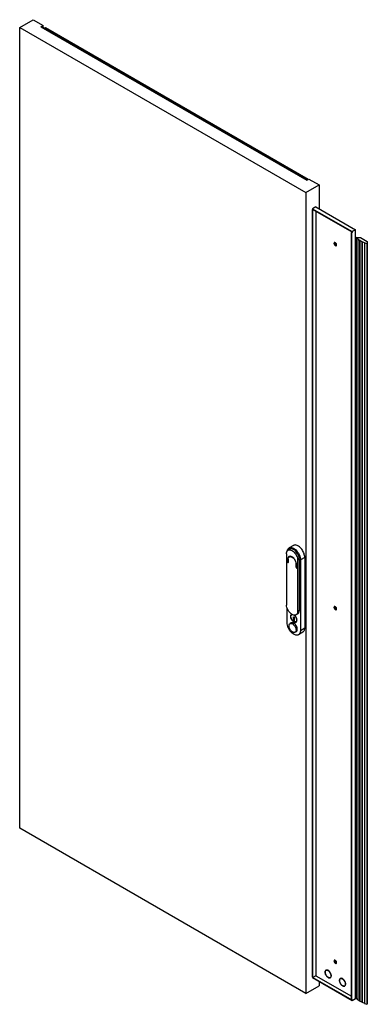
# Model space of a CAD drawing. Header units: millimetres. Extents: x 477 to 1159, y 176 to 2108.
import ezdxf

# ---------------------------------------------------------------- set-up
doc = ezdxf.new("R2010")
doc.units = ezdxf.units.MM
doc.header["$LTSCALE"] = 148.530875
doc.layers.get('0').update_dxf_attribs({"linetype": 'CONTINUOUS'})
doc.layers.add('INTFCLR_74', color=7, linetype='CONTINUOUS')

msp = doc.modelspace()

# ---------------------------------------------------------------- linework, layer by layer
at = {"color": 7}
for p, q in [((476.8, 2093.1), (503.1, 2108.3)), ((503.1, 2108.3), (522.9, 2096.9)), ((476.8, 521.3), (476.8, 2093.1)), ((476.8, 2093.1), (1038.3, 1769)), ((518.5, 2094.3), (522.9, 2096.9)), ((518.5, 2094.3), (1040.4, 1793.1)), ((522.9, 2095.8), (519.4, 2093.8)), ((521.6, 2094.5), (521.6, 2092.6)), ((521.6, 2094.5), (1042, 1794)), ((522.9, 2095.8), (522.9, 2096.9)), ((527.5, 2092.6), (526.1, 2091.8)), ((1043.4, 1794.8), (527.5, 2092.6)), ((1038.3, 1769), (1064.6, 1784.2)), ((1040.4, 1793.1), (1044.8, 1795.6)), ((1044.8, 1795.6), (1064.6, 1784.2)), ((1064.6, 1784.2), (1064.6, 1737.3)), ((1038.3, 1769), (1038.3, 197.2)), ((1058.3, 1740.9), (1051.9, 1737.3)), ((1058.3, 1740.9), (1136.1, 1696)), ((1051.9, 1735.6), (1051.2, 1735.2)), ((1051.2, 1735.2), (1051.2, 229.6)), ((1051.2, 1735.2), (1051.9, 1734.8)), ((1051.9, 1737.3), (1051.9, 1735.6)), ((1051.9, 1737.3), (1129.7, 1692.3)), ((1052.6, 1735.2), (1051.9, 1735.6)), ((1052.6, 1735.2), (1051.9, 1734.8)), ((1051.9, 1734.8), (1051.9, 228.4)), ((1052.6, 1736), (1052.6, 1735.2)), ((1052.6, 1736), (1129, 1691.9)), ((1058.3, 1732.8), (1058.3, 232)), ((1129, 1691.1), (1128.3, 1690.7)), ((1128.3, 185.1), (1128.3, 1690.7)), ((1128.3, 1690.7), (1129, 1690.3)), ((1129, 1691.1), (1129, 1691.9)), ((1129.7, 1690.7), (1129, 1691.1)), ((1129.7, 1690.7), (1129, 1690.3)), ((1129, 184.7), (1129, 1690.3)), ((1136.1, 1696), (1129.7, 1692.3)), ((1129.7, 1692.3), (1129.7, 1690.7)), ((1136.1, 187.1), (1136.1, 1696)), ((1137.6, 1680.6), (1138.3, 1681)), ((1137.6, 1680.6), (1137.6, 188)), ((1140.4, 1678), (1137.6, 1680.6)), ((1138.3, 1681), (1145.8, 1681)), ((1140.4, 1678), (1140.4, 185.4)), ((1140.8, 1678), (1140.4, 1678)), ((1140.8, 1678), (1140.8, 1677.7)), ((1141, 1677.9), (1140.8, 1678)), ((1140.8, 1677.7), (1141, 1677.9)), ((1140.8, 1677.7), (1140.8, 185.1)), ((1144.3, 1675.2), (1140.8, 1677.7)), ((1144.3, 1675.2), (1144.3, 182.6)), ((1144.7, 1675.2), (1144.3, 1675.2)), ((1144.7, 1675.2), (1144.7, 1674.8)), ((1144.9, 1675.1), (1144.7, 1675.2)), ((1144.8, 1674.8), (1144.9, 1675.1)), ((1144.8, 1674.8), (1144.8, 182.3)), ((1148.7, 1672.6), (1144.8, 1674.8)), ((1145.8, 1681), (1159.3, 1673.2)), ((1149.1, 1672.7), (1148.7, 1672.6)), ((1148.7, 1672.6), (1148.7, 180)), ((1149.1, 1672.7), (1149.1, 180.1)), ((1149.3, 1672.5), (1149.1, 1672.7)), ((1149.2, 1672.3), (1149.3, 1672.5)), ((1149.2, 1672.3), (1149.2, 179.8)), ((1153.5, 1670.3), (1149.2, 1672.3)), ((1153.9, 1670.4), (1153.5, 1670.3)), ((1153.5, 1670.3), (1153.5, 177.8)), ((1153.9, 1670.4), (1153.9, 177.9)), ((1154.1, 1670.3), (1153.9, 1670.4)), ((1154.1, 1670.1), (1154.1, 1670.3)), ((1154.1, 1670.1), (1154.1, 177.5)), ((1158.6, 1668.4), (1154.1, 1670.1)), ((1159.3, 1668.9), (1158.6, 1668.4)), ((1158.6, 1668.4), (1158.6, 175.9)), ((1159.3, 1673.2), (1159.3, 1668.9)), ((1159.3, 1668.9), (1159.3, 176.3)), ((1007.2, 1069), (1003.9, 1067.1)), ((1014.2, 1076.5), (1005.7, 1071.6)), ((1000.7, 1060), (1000.7, 959.9)), ((1003.3, 1043.8), (1000.7, 1043.5)), ((1002, 1043.1), (1003.2, 1043.8)), ((1003.9, 1049.8), (1003.3, 1049.5)), ((1003.3, 1043.8), (1003.3, 1049.5)), ((1003.8, 1044.1), (1003.3, 1043.8)), ((1003.8, 1049.4), (1003.8, 1048.7)), ((1003.8, 1048.7), (1003.8, 1044.1)), ((1003.8, 1044.1), (1003.8, 1043)), ((1008.4, 1055.4), (1005.8, 1054.8)), ((1008.4, 1055.4), (1006.1, 1054)), ((1010.1, 1054.8), (1009.4, 1054.4)), ((1014.2, 1052.1), (1013.8, 1051.9)), ((1025.9, 1049.7), (1022.6, 1047.8)), ((1025.9, 1049.3), (1022.6, 1047.4)), ((1022.6, 1047.4), (1022.6, 1047.8)), ((1022.6, 947.3), (1022.6, 1047.4)), ((1025.9, 1049.3), (1025.9, 1049.7)), ((1025.9, 949.2), (1025.9, 1049.3)), ((1036.5, 1052.9), (1028, 1048)), ((1028, 1048), (1028, 909.6)), ((1036.5, 1052.9), (1036.5, 914.5)), ((1000.7, 1043.5), (1002, 1043.1)), ((1003.8, 1043), (1003.1, 1042.5)), ((1003.1, 1042.5), (1003.6, 1042.5)), ((1003.6, 1042.5), (1003.8, 1043)), ((1019.8, 1040.7), (1019.4, 1040.4)), ((1019.4, 1039.7), (1019.4, 1040.4)), ((1019.9, 1040.1), (1019.4, 1039.7)), ((1019.4, 1035.3), (1019.4, 1039.7)), ((1019.9, 1035.6), (1019.4, 1035.3)), ((1019.4, 1033.9), (1019.4, 1035.3)), ((1019.4, 1033.9), (1019.9, 1034.2)), ((1019.9, 1039.9), (1019.9, 1034.2)), ((1022.6, 1030.8), (1019.9, 1034.2)), ((1020.8, 1033.1), (1020.1, 1032.7)), ((1021.2, 1032), (1020.1, 1032.7)), ((1021.5, 1032.2), (1021.2, 1032)), ((1021.2, 1032), (1022.6, 1030.8)), ((1000.7, 959.9), (1000.7, 959.5)), ((1001.9, 924.7), (1001.9, 953.7)), ((1022.6, 947.3), (1025.9, 949.2)), ((1008.9, 937.1), (1008.7, 937)), ((1008.7, 936.7), (1008.7, 937)), ((1008.7, 936.7), (1008.9, 936.8)), ((1008.9, 936.8), (1008.9, 937.1)), ((1014.2, 936.5), (1015.8, 935.5)), ((1014.2, 929.2), (1014.2, 936.5)), ((1015.8, 930.1), (1014.2, 929.2)), ((1015.8, 928.3), (1014.2, 929.2)), ((1015.8, 935.5), (1015.8, 928.3)), ((1022.7, 942.1), (1019.4, 940.2)), ((1021.1, 930.4), (1021.2, 929.8)), ((1010.1, 924.4), (1007.7, 923)), ((1028, 909.6), (1036.5, 914.5)), ((1019.8, 907.5), (1017.4, 906.1)), ((1032.7, 906), (1024.2, 901.1)), ((1038.3, 197.2), (476.8, 521.3)), ((1058.3, 232), (1052.6, 228.8)), ((1058.3, 232), (1128.3, 191.6)), ((1078.2, 242.6), (1078.9, 243)), ((1051.2, 229.6), (1051.9, 229.2)), ((1052.6, 229.6), (1051.9, 229.2)), ((1051.9, 228.4), (1129.7, 183.4)), ((1052.6, 229.6), (1052.6, 228.8)), ((1052.6, 228.8), (1129, 184.7)), ((1064.6, 221.1), (1064.6, 212.4)), ((1086.4, 228.3), (1087.1, 228.8)), ((1106.5, 226.2), (1107.2, 226.6)), ((1038.3, 197.2), (1064.6, 212.4)), ((1114.7, 212), (1115.4, 212.4)), ((1129.7, 185.1), (1129, 184.7)), ((1129.7, 183.4), (1136.1, 187.1)), ((1129.7, 185.1), (1129.7, 183.4)), ((1137.6, 188), (1140.4, 185.4)), ((1140.4, 185.4), (1140.8, 185.4)), ((1140.8, 185.1), (1144.3, 182.6)), ((1144.3, 182.6), (1144.7, 182.6)), ((1148.7, 180), (1144.8, 182.3)), ((1149.1, 180.1), (1148.7, 180)), ((1149.3, 180), (1149.1, 180.1)), ((1149.2, 179.8), (1153.5, 177.8)), ((1153.9, 177.9), (1153.5, 177.8)), ((1154.1, 177.7), (1153.9, 177.9)), ((1154.1, 177.5), (1158.6, 175.9)), ((1159.3, 176.3), (1158.6, 175.9))]:
    msp.add_line(p, q, dxfattribs=at)
for centre, radius, start, end in [((1095.3, 1669.9), 1.23, 105.6354, 119.9795), ((1010.8, 1055.1), 24.1, 46.9233, 50.7925), ((1005.7, 1050.2), 31.2, 35.2403, 35.6563), ((1014.3, 1049.5), 11, 179.7043, 180.0002), ((1003.4, 1040.5), 15.4, 44.3258, 47.5395), ((1095.3, 955.5), 1.23, 105.6354, 119.9795), ((1017.1, 937.1), 8.36, 180.0006, 180.4731), ((1017.2, 937.2), 8.36, 180.0006, 180.4731), ((1017.8, 937.2), 8.93, 182.3125, 183.0071), ((1002.8, 908.9), 16.8, 29.5666, 33.8142), ((1005.2, 910.3), 16.8, 28.944, 33.6516), ((1095.3, 261.5), 1.23, 105.6354, 119.9795), ((1083.6, 238.9), 7.26, 173.9827, 180.0747), ((1084.9, 238.9), 8.58, 180.0777, 185.1326), ((1079.5, 240.3), 2.87, 122.9187, 129.9815), ((1090.8, 240.3), 14.6, 206.6581, 214.0347), ((1079.5, 240.4), 2.81, 119.9754, 122.902), ((1079.5, 240.4), 2.81, 117.0365, 119.9726), ((1079.5, 240.3), 2.86, 111.4569, 117.0266), ((1080.3, 240.6), 2.98, 131.2895, 134.3175), ((1079.6, 240.2), 2.75, 113.0624, 119.99), ((1079.5, 240.3), 2.93, 108.7073, 111.4662), ((1079.6, 240.1), 2.8, 109.0622, 113.0598), ((1079.6, 240.2), 3, 105.6808, 108.7055), ((1074.2, 230.7), 14.2, 26.6579, 34.0135), ((1080.2, 232), 8.12, 0.0141, 2.1321), ((1085.2, 230.6), 2.88, 288.9775, 297.0105), ((1085.1, 230.7), 2.75, 300.0156, 307.3761), ((1085.2, 230.5), 2.81, 297.036, 299.9726), ((1085.8, 231.1), 3, 285.6202, 288.6275), ((1085.2, 230.5), 2.81, 299.9754, 302.9015), ((1085, 230.8), 2.8, 307.3727, 309.9497), ((1085.2, 230.6), 2.85, 302.9105, 308.4872), ((1085.1, 230.6), 2.92, 308.4789, 311.2862), ((1085.1, 230.7), 2.99, 311.2879, 314.3155), ((1111.9, 222.6), 7.26, 173.9827, 180.0747), ((1113.2, 222.6), 8.58, 180.0777, 185.1326), ((1107.8, 224), 2.87, 122.9187, 129.9815), ((1119, 224), 14.6, 206.6581, 214.0347), ((1107.8, 224), 2.81, 119.9754, 122.902), ((1107.8, 224), 2.81, 117.0365, 119.9726), ((1107.8, 224), 2.86, 111.4569, 117.0266), ((1108.6, 224.3), 2.98, 131.2895, 134.3175), ((1107.9, 223.8), 2.75, 113.0624, 119.99), ((1107.8, 223.9), 2.93, 108.7073, 111.4662), ((1107.9, 223.8), 2.8, 109.0622, 113.0598), ((1107.8, 223.9), 3, 105.6808, 108.7055), ((1102.5, 214.4), 14.2, 26.6579, 34.0135), ((1108.5, 215.6), 8.12, 0.0141, 2.1321), ((1113.4, 214.3), 2.88, 288.9775, 297.0105), ((1113.3, 214.4), 2.75, 300.0156, 307.3761), ((1113.5, 214.2), 2.81, 297.036, 299.9726), ((1114.1, 214.8), 3, 285.6202, 288.6275), ((1113.5, 214.2), 2.81, 299.9754, 302.9015), ((1113.3, 214.4), 2.8, 307.3727, 309.9497), ((1113.4, 214.2), 2.85, 302.9105, 308.4872), ((1113.4, 214.3), 2.92, 308.4789, 311.2862), ((1113.4, 214.3), 2.99, 311.2879, 314.3155)]:
    msp.add_arc(centre, radius, start, end, dxfattribs=at)
for points in [[(1094, 1669.9), (1093.9, 1669.7), (1093.9, 1669.5), (1093.9, 1669.3)], [(1093.9, 1669.3), (1093.9, 1668.8), (1094, 1668.3), (1094.2, 1667.9)], [(1094.2, 1670.5), (1094.1, 1670.3), (1094, 1670.1), (1094, 1669.9)], [(1094.7, 1671), (1094.5, 1670.9), (1094.3, 1670.7), (1094.2, 1670.5)], [(1094.2, 1667.9), (1094.5, 1666.9), (1095.1, 1666), (1095.9, 1665.3)], [(1094.6, 1669.7), (1094.6, 1670.1), (1094.7, 1670.6), (1094.9, 1670.9)], [(1094.9, 1668.3), (1094.7, 1668.7), (1094.6, 1669.2), (1094.6, 1669.7)], [(1096.6, 1665.7), (1095.8, 1666.3), (1095.2, 1667.3), (1094.9, 1668.3)], [(1098.3, 1664.7), (1098.5, 1664.8), (1098.7, 1665), (1098.8, 1665.2)], [(1099.1, 1666.4), (1099.1, 1666.9), (1099, 1667.4), (1098.8, 1667.8)], [(1098.8, 1665.2), (1099, 1665.5), (1099.1, 1666), (1099.1, 1666.4)], [(1007.3, 1054.8), (1007.4, 1055), (1007.5, 1055.2), (1007.6, 1055.4)], [(1002, 1043.1), (1002.4, 1042.9), (1002.8, 1042.7), (1003.1, 1042.5)], [(1094, 955.5), (1093.9, 955.3), (1093.9, 955.1), (1093.9, 954.9)], [(1093.9, 954.9), (1093.9, 954.4), (1094, 953.9), (1094.2, 953.4)], [(1094.2, 956.1), (1094.1, 955.9), (1094, 955.7), (1094, 955.5)], [(1094.7, 956.6), (1094.5, 956.5), (1094.3, 956.3), (1094.2, 956.1)], [(1094.2, 953.4), (1094.5, 952.5), (1095.1, 951.5), (1095.9, 950.8)], [(1094.6, 955.3), (1094.6, 955.7), (1094.7, 956.1), (1094.9, 956.5)], [(1094.9, 953.8), (1094.7, 954.3), (1094.6, 954.8), (1094.6, 955.3)], [(1096.6, 951.2), (1095.8, 951.9), (1095.2, 952.8), (1094.9, 953.8)], [(1098.3, 950.2), (1098.5, 950.4), (1098.7, 950.5), (1098.8, 950.8)], [(1099.1, 951.9), (1099.1, 952.4), (1099, 952.9), (1098.8, 953.4)], [(1098.8, 950.8), (1099, 951.1), (1099.1, 951.5), (1099.1, 951.9)], [(1011.2, 941.4), (1011, 941.3), (1010.8, 941.2), (1010.5, 941.1)], [(1094, 261.5), (1093.9, 261.3), (1093.9, 261.1), (1093.9, 260.9)], [(1093.9, 260.9), (1093.9, 260.4), (1094, 259.9), (1094.2, 259.4)], [(1094.2, 262), (1094.1, 261.9), (1094, 261.7), (1094, 261.5)], [(1094.7, 262.5), (1094.5, 262.4), (1094.3, 262.2), (1094.2, 262)], [(1094.2, 259.4), (1094.5, 258.4), (1095.1, 257.5), (1095.9, 256.8)], [(1094.6, 261.3), (1094.6, 261.7), (1094.7, 262.1), (1094.9, 262.4)], [(1094.9, 259.8), (1094.7, 260.3), (1094.6, 260.8), (1094.6, 261.3)], [(1096.6, 257.2), (1095.8, 257.9), (1095.2, 258.8), (1094.9, 259.8)], [(1098.3, 256.2), (1098.5, 256.3), (1098.7, 256.5), (1098.8, 256.7)], [(1099.1, 257.9), (1099.1, 258.4), (1099, 258.9), (1098.8, 259.4)], [(1098.8, 256.7), (1099, 257.1), (1099.1, 257.5), (1099.1, 257.9)], [(1081.6, 229), (1082, 228.7), (1082.5, 228.4), (1083, 228.2)], [(1109.9, 212.7), (1110.3, 212.4), (1110.8, 212.1), (1111.3, 211.8)]]:
    msp.add_open_spline(points, degree=3, dxfattribs=at)
for points, knots in [([(1095.3, 1671.2), (1095.3, 1671.2), (1095.1, 1671.2), (1095, 1671.1), (1094.9, 1671.1)], [0, 0, 0, 0, 0.509395, 1, 1, 1, 1]), ([(1098.8, 1667.8), (1098.6, 1668.3), (1098, 1669.7), (1096.5, 1671.2), (1095.3, 1671.2)], [0, 0, 0, 0, 0.286833, 1, 1, 1, 1]), ([(1095.9, 1665.3), (1096.1, 1665.1), (1096.8, 1664.6), (1097.8, 1664.4), (1098.3, 1664.7)], [0, 0, 0, 0, 0.30916, 1, 1, 1, 1]), ([(1098.7, 1665), (1098.6, 1664.9), (1097.8, 1664.9), (1097.1, 1665.3), (1096.6, 1665.7)], [0, 0, 0, 0, 0.211345, 1, 1, 1, 1]), ([(1000.7, 1060), (1000.7, 1060.8), (1000.8, 1062.2), (1001.4, 1064.3), (1002.4, 1066), (1003.4, 1066.8), (1003.9, 1067.1)], [0, 0, 0, 0, 0.289801, 0.54905, 0.782231, 1, 1, 1, 1]), ([(1002, 1065.3), (1002.2, 1066.6), (1002.8, 1068.5), (1004.3, 1070.6), (1005.2, 1071.3), (1005.7, 1071.6)], [0, 0, 0, 0, 0.535513, 0.773147, 1, 1, 1, 1]), ([(1003.9, 1067.1), (1004.7, 1067.5), (1006.6, 1068), (1009.6, 1067.4), (1012.8, 1065.7), (1015.8, 1063.1), (1018.5, 1059.7), (1020.7, 1055.9), (1022.1, 1051.9), (1022.6, 1049.1), (1022.6, 1047.8)], [0, 0, 0, 0, 0.086847, 0.185901, 0.302555, 0.435556, 0.579505, 0.726848, 0.869443, 1, 1, 1, 1]), ([(1005.7, 1071.6), (1006.6, 1072.1), (1008.9, 1072.7), (1012.7, 1071.9), (1016.5, 1069.9), (1020.1, 1066.6), (1023.4, 1062.5), (1025.9, 1057.8), (1027.6, 1052.9), (1028, 1049.6), (1028, 1048)], [0, 0, 0, 0, 0.086936, 0.186409, 0.3038, 0.437616, 0.582118, 0.729431, 0.871174, 1, 1, 1, 1]), ([(1025.9, 1049.7), (1025.8, 1051), (1025.4, 1053.8), (1024, 1057.8), (1021.8, 1061.6), (1019.1, 1065), (1016.1, 1067.6), (1012.9, 1069.3), (1009.9, 1069.9), (1007.9, 1069.4), (1007.2, 1069)], [0, 0, 0, 0, 0.130555, 0.273149, 0.420492, 0.564443, 0.697446, 0.8141, 0.913153, 1, 1, 1, 1]), ([(1026.1, 1073.7), (1025.1, 1074.5), (1023, 1075.9), (1019.9, 1077.2), (1016.8, 1077.5), (1014.9, 1076.9), (1014.2, 1076.5)], [0, 0, 0, 0, 0.299787, 0.56357, 0.792852, 1, 1, 1, 1]), ([(1031, 1068.4), (1030.7, 1068.8), (1029.6, 1070.3), (1028.3, 1071.7), (1027.3, 1072.6)], [0, 0, 0, 0, 0.25613, 1, 1, 1, 1]), ([(1036.5, 1052.9), (1036.5, 1055.5), (1035.3, 1061), (1032.8, 1065.9), (1031.1, 1068.2)], [0, 0, 0, 0, 0.475428, 1, 1, 1, 1]), ([(1005.8, 1054.8), (1005.4, 1054.6), (1004.7, 1054), (1003.9, 1052.8), (1003.4, 1051.2), (1003.3, 1050.1), (1003.3, 1049.5)], [0, 0, 0, 0, 0.218096, 0.451411, 0.710526, 1, 1, 1, 1]), ([(1003.8, 1049.4), (1003.9, 1050.4), (1004.1, 1051.8), (1005.1, 1053.3), (1005.8, 1053.8), (1006.1, 1054)], [0, 0, 0, 0, 0.544034, 0.778991, 1, 1, 1, 1]), ([(1006.1, 1054), (1006.6, 1054.3), (1007.7, 1054.7), (1008.8, 1054.5), (1009.4, 1054.4)], [0, 0, 0, 0, 0.473978, 1, 1, 1, 1]), ([(1014.9, 1051.6), (1013.9, 1052.6), (1012, 1054.3), (1009.5, 1055.3), (1008.4, 1055.4)], [0, 0, 0, 0, 0.549316, 1, 1, 1, 1]), ([(1009.4, 1054.4), (1009.6, 1054.4), (1010, 1054.2), (1010.7, 1053.8), (1011.6, 1053.3), (1012.7, 1052.7), (1013.5, 1052.2), (1013.8, 1051.9)], [0, 0, 0, 0, 0.113836, 0.233883, 0.481039, 0.734574, 1, 1, 1, 1]), ([(1014.4, 1051.3), (1015.9, 1049.8), (1018.2, 1046.4), (1019.3, 1042.4), (1019.4, 1040.4)], [0, 0, 0, 0, 0.515497, 1, 1, 1, 1]), ([(1019.9, 1039.9), (1019.9, 1040.9), (1019.7, 1043), (1018.3, 1047.1), (1016.4, 1050), (1014.9, 1051.6)], [0, 0, 0, 0, 0.229406, 0.481733, 1, 1, 1, 1]), ([(1019.4, 1033.9), (1019.4, 1033.7), (1019.5, 1033.2), (1019.9, 1032.8), (1020.1, 1032.7)], [0, 0, 0, 0, 0.500001, 1, 1, 1, 1]), ([(1010.9, 941.4), (1009.5, 942.4), (1006.8, 944.8), (1003.6, 949.3), (1001.4, 954.3), (1000.7, 957.8), (1000.7, 959.5)], [0, 0, 0, 0, 0.240185, 0.501853, 0.762522, 1, 1, 1, 1]), ([(1022.6, 947.3), (1022.6, 946.5), (1022.5, 945), (1021.9, 943), (1020.9, 941.3), (1019.9, 940.5), (1019.4, 940.2)], [0, 0, 0, 0, 0.289801, 0.54905, 0.782231, 1, 1, 1, 1]), ([(1022.7, 942.1), (1023.2, 942.4), (1024.2, 943.2), (1025.2, 944.9), (1025.8, 946.9), (1025.9, 948.4), (1025.9, 949.2)], [0, 0, 0, 0, 0.217767, 0.450948, 0.710198, 1, 1, 1, 1]), ([(1095.3, 956.7), (1095.3, 956.7), (1095.1, 956.7), (1095, 956.7), (1094.9, 956.7)], [0, 0, 0, 0, 0.509395, 1, 1, 1, 1]), ([(1098.8, 953.4), (1098.6, 953.8), (1098, 955.3), (1096.5, 956.7), (1095.3, 956.7)], [0, 0, 0, 0, 0.286833, 1, 1, 1, 1]), ([(1095.9, 950.8), (1096.1, 950.7), (1096.8, 950.2), (1097.8, 950), (1098.3, 950.2)], [0, 0, 0, 0, 0.30916, 1, 1, 1, 1]), ([(1098.7, 950.5), (1098.6, 950.5), (1097.8, 950.4), (1097.1, 950.9), (1096.6, 951.2)], [0, 0, 0, 0, 0.211345, 1, 1, 1, 1]), ([(1010.5, 941.1), (1010.2, 940.9), (1009.7, 940.5), (1008.9, 939.1), (1008.7, 937.9), (1008.7, 937.1)], [0, 0, 0, 0, 0.218435, 0.452308, 1, 1, 1, 1]), ([(1008.7, 936.7), (1008.8, 935.7), (1009.2, 933.7), (1010.5, 930.8), (1012.3, 928.3), (1013.9, 926.9), (1014.8, 926.4)], [0, 0, 0, 0, 0.239297, 0.501206, 0.762469, 1, 1, 1, 1]), ([(1008.9, 937.2), (1008.9, 938), (1009, 939.5), (1010, 940.7), (1010.5, 941.1)], [0, 0, 0, 0, 0.549776, 1, 1, 1, 1]), ([(1014.8, 926.5), (1014, 927), (1012.5, 928.4), (1010.6, 930.9), (1009.3, 933.7), (1008.9, 935.7), (1008.9, 936.7)], [0, 0, 0, 0, 0.237815, 0.49863, 0.760174, 1, 1, 1, 1]), ([(1009.3, 936.8), (1009.3, 937.5), (1009.5, 938.7), (1010.2, 939.9), (1010.7, 940.3), (1011, 940.4)], [0, 0, 0, 0, 0.547696, 0.781563, 1, 1, 1, 1]), ([(1015, 927), (1014.2, 927.4), (1012.7, 928.7), (1010.9, 931.2), (1009.7, 933.9), (1009.3, 935.9), (1009.3, 936.8)], [0, 0, 0, 0, 0.237228, 0.499999, 0.762771, 1, 1, 1, 1]), ([(1019.4, 940.2), (1018.8, 939.9), (1017.5, 939.4), (1015.4, 939.5), (1013.1, 940.1), (1011.6, 940.9), (1010.9, 941.4)], [0, 0, 0, 0, 0.21411, 0.445814, 0.70652, 1, 1, 1, 1]), ([(1011, 940.4), (1011.1, 940.5), (1011.6, 940.7), (1012.1, 940.8), (1012.4, 940.8)], [0, 0, 0, 0, 0.243862, 1, 1, 1, 1]), ([(1015.6, 939.7), (1016.4, 939.1), (1017.7, 937.8), (1019.3, 935.5), (1020.4, 932.9), (1020.7, 931.1), (1020.7, 930.3)], [0, 0, 0, 0, 0.243723, 0.5065, 0.765781, 1, 1, 1, 1]), ([(1020.7, 930.3), (1020.7, 931.1), (1020.4, 932.9), (1019.4, 935.4), (1017.9, 937.8), (1016.6, 939), (1015.9, 939.6)], [0, 0, 0, 0, 0.233493, 0.491881, 0.754626, 1, 1, 1, 1]), ([(1021.1, 930.4), (1021, 932.1), (1019.9, 935.6), (1017.7, 938.5), (1016.4, 939.6)], [0, 0, 0, 0, 0.491532, 1, 1, 1, 1]), ([(1020.7, 930.3), (1020.7, 929.5), (1020.5, 928.4), (1019.8, 927.2), (1019.3, 926.7), (1019, 926.6)], [0, 0, 0, 0, 0.547696, 0.781563, 1, 1, 1, 1]), ([(1019.1, 926.6), (1019.3, 926.8), (1019.8, 927.2), (1020.6, 928.4), (1020.7, 929.5), (1020.7, 930.3)], [0, 0, 0, 0, 0.218437, 0.452304, 1, 1, 1, 1]), ([(1019.3, 925.9), (1019.6, 926), (1020.2, 926.5), (1021, 927.8), (1021.1, 929), (1021.2, 929.8)], [0, 0, 0, 0, 0.219265, 0.453479, 1, 1, 1, 1]), ([(1024.2, 901.1), (1023.3, 900.6), (1020.9, 900), (1017.2, 900.7), (1013.4, 902.8), (1009.7, 906.1), (1006.5, 910.2), (1003.9, 914.9), (1002.3, 919.8), (1001.9, 923.1), (1001.9, 924.7)], [0, 0, 0, 0, 0.086936, 0.186409, 0.3038, 0.437616, 0.582118, 0.729431, 0.871174, 1, 1, 1, 1]), ([(1005.6, 918.5), (1005.6, 919), (1005.7, 919.9), (1006.1, 921.2), (1006.7, 922.3), (1007.3, 922.8), (1007.7, 923)], [0, 0, 0, 0, 0.289774, 0.549067, 0.782226, 1, 1, 1, 1]), ([(1012.5, 906.6), (1011.6, 907.1), (1009.7, 908.7), (1007.5, 911.7), (1006.1, 915), (1005.6, 917.4), (1005.6, 918.5)], [0, 0, 0, 0, 0.237228, 0.499999, 0.762771, 1, 1, 1, 1]), ([(1007.7, 923), (1008, 923.1), (1008.6, 923.4), (1010.2, 923.5), (1012.4, 922.8), (1014.8, 920.9), (1016.2, 919.2), (1016.8, 918.3)], [0, 0, 0, 0, 0.09263, 0.190957, 0.417979, 0.692236, 1, 1, 1, 1]), ([(1019.2, 919.6), (1018.6, 920.6), (1017.2, 922.3), (1014.8, 924.1), (1012.6, 924.9), (1011, 924.8), (1010.4, 924.5), (1010.1, 924.4)], [0, 0, 0, 0, 0.307744, 0.582112, 0.809165, 0.907446, 1, 1, 1, 1]), ([(1019.3, 925.9), (1019, 925.7), (1018.3, 925.5), (1016.7, 925.5), (1015.6, 926.1), (1014.8, 926.5)], [0, 0, 0, 0, 0.216261, 0.450114, 1, 1, 1, 1]), ([(1014.8, 926.4), (1015.2, 926.2), (1016, 925.7), (1017.2, 925.4), (1018.3, 925.4), (1019, 925.7), (1019.3, 925.9)], [0, 0, 0, 0, 0.291364, 0.551209, 0.783757, 1, 1, 1, 1]), ([(1019, 926.6), (1018.7, 926.4), (1018.1, 926.2), (1016.7, 926.2), (1015.7, 926.6), (1015, 927)], [0, 0, 0, 0, 0.218438, 0.452305, 1, 1, 1, 1]), ([(1019.4, 910.6), (1019.4, 910.1), (1019.4, 909.1), (1019, 907.8), (1018.3, 906.8), (1017.7, 906.3), (1017.4, 906.1)], [0, 0, 0, 0, 0.289776, 0.54907, 0.782226, 1, 1, 1, 1]), ([(1017.5, 917.2), (1018.1, 916.2), (1019, 914), (1019.4, 911.7), (1019.4, 910.6)], [0, 0, 0, 0, 0.525534, 1, 1, 1, 1]), ([(1019.8, 907.5), (1020.1, 907.7), (1020.7, 908.2), (1021.4, 909.2), (1021.8, 910.5), (1021.8, 911.4), (1021.8, 911.9)], [0, 0, 0, 0, 0.217774, 0.45093, 0.710224, 1, 1, 1, 1]), ([(1021.8, 911.9), (1021.8, 913), (1021.4, 915.3), (1020.5, 917.4), (1020, 918.5)], [0, 0, 0, 0, 0.47451, 1, 1, 1, 1]), ([(1028, 909.6), (1028, 908.7), (1027.9, 906.9), (1027.2, 904.4), (1025.9, 902.4), (1024.8, 901.5), (1024.2, 901.1)], [0, 0, 0, 0, 0.289806, 0.549048, 0.782231, 1, 1, 1, 1]), ([(1032.7, 906), (1033.3, 906.4), (1034.4, 907.3), (1035.6, 909.3), (1036.4, 911.8), (1036.5, 913.6), (1036.5, 914.5)], [0, 0, 0, 0, 0.217767, 0.450949, 0.710192, 1, 1, 1, 1]), ([(1017.4, 906.1), (1017.1, 905.9), (1016.3, 905.6), (1015.1, 905.6), (1013.8, 905.9), (1013, 906.3), (1012.5, 906.6)], [0, 0, 0, 0, 0.217775, 0.450931, 0.710225, 1, 1, 1, 1]), ([(1095.3, 262.7), (1095.3, 262.7), (1095.1, 262.7), (1095, 262.7), (1094.9, 262.7)], [0, 0, 0, 0, 0.509395, 1, 1, 1, 1]), ([(1098.8, 259.4), (1098.6, 259.8), (1098, 261.3), (1096.5, 262.7), (1095.3, 262.7)], [0, 0, 0, 0, 0.286833, 1, 1, 1, 1]), ([(1095.9, 256.8), (1096.1, 256.6), (1096.8, 256.2), (1097.8, 255.9), (1098.3, 256.2)], [0, 0, 0, 0, 0.30916, 1, 1, 1, 1]), ([(1098.7, 256.5), (1098.6, 256.5), (1097.8, 256.4), (1097.1, 256.8), (1096.6, 257.2)], [0, 0, 0, 0, 0.211345, 1, 1, 1, 1]), ([(1077.7, 242.5), (1077.5, 242.4), (1076.8, 241.6), (1076.5, 240.5), (1076.4, 239.7)], [0, 0, 0, 0, 0.22629, 1, 1, 1, 1]), ([(1076.4, 238.2), (1076.4, 237.8), (1076.6, 236.3), (1077.2, 234.8), (1077.7, 233.7)], [0, 0, 0, 0, 0.235055, 1, 1, 1, 1]), ([(1076.5, 238.8), (1076.5, 238.9), (1076.5, 239.2), (1076.6, 239.5), (1076.6, 239.7)], [0, 0, 0, 0, 0.256722, 1, 1, 1, 1]), ([(1086.4, 228.3), (1086.2, 228.2), (1085.8, 228), (1085.1, 227.9), (1084.3, 228), (1083.1, 228.3), (1081.7, 229.1), (1080, 230.5), (1078.6, 232.4), (1077.5, 234.5), (1076.7, 236.6), (1076.5, 238.1), (1076.5, 238.8)], [0, 0, 0, 0, 0.04286, 0.08749, 0.135324, 0.187289, 0.304555, 0.438225, 0.582571, 0.729726, 0.871319, 1, 1, 1, 1]), ([(1076.6, 239.7), (1076.6, 239.8), (1076.7, 240.3), (1076.9, 240.8), (1077, 241.2)], [0, 0, 0, 0, 0.265323, 1, 1, 1, 1]), ([(1077, 241.2), (1077.2, 241.5), (1077.5, 242), (1078, 242.4), (1078.2, 242.6)], [0, 0, 0, 0, 0.515766, 1, 1, 1, 1]), ([(1078.6, 232.1), (1078.8, 231.8), (1079.7, 230.7), (1080.7, 229.6), (1081.6, 229)], [0, 0, 0, 0, 0.262116, 1, 1, 1, 1]), ([(1078.7, 242.8), (1078.9, 242.8), (1079.4, 242.9), (1080.1, 242.9), (1080.9, 242.8), (1081.4, 242.6), (1081.7, 242.5)], [0, 0, 0, 0, 0.224845, 0.463465, 0.720935, 1, 1, 1, 1]), ([(1088.3, 232.3), (1088.3, 233.7), (1087.5, 236.6), (1084.9, 240.9), (1080.9, 243.7), (1078.8, 243.1)], [0, 0, 0, 0, 0.271523, 0.563161, 1, 1, 1, 1]), ([(1081.7, 242.5), (1081.8, 242.4), (1082.3, 242.2), (1082.7, 241.9), (1083.1, 241.7)], [0, 0, 0, 0, 0.238842, 1, 1, 1, 1]), ([(1083.1, 241.7), (1083.6, 241.3), (1084.7, 240.3), (1085.5, 239.3), (1085.9, 238.7)], [0, 0, 0, 0, 0.48264, 1, 1, 1, 1]), ([(1086.8, 237.1), (1087.2, 236.4), (1087.7, 235), (1088, 233.5), (1088.1, 232.8)], [0, 0, 0, 0, 0.518718, 1, 1, 1, 1]), ([(1087.2, 228.5), (1087.4, 228.7), (1088.1, 229.7), (1088.3, 231), (1088.3, 232)], [0, 0, 0, 0, 0.221323, 1, 1, 1, 1]), ([(1088.1, 232.8), (1088.1, 232.8), (1088.1, 232.5), (1088.1, 232.3), (1088.1, 232.1)], [0, 0, 0, 0, 0.254779, 1, 1, 1, 1]), ([(1088.1, 232.1), (1088.1, 232), (1088.1, 231.8), (1088.1, 231.6), (1088.1, 231.4)], [0, 0, 0, 0, 0.255125, 1, 1, 1, 1]), ([(1083, 228.2), (1083.3, 228), (1084.3, 227.7), (1085.4, 227.6), (1086.1, 227.9)], [0, 0, 0, 0, 0.281825, 1, 1, 1, 1]), ([(1087.7, 229.7), (1087.6, 229.5), (1087.3, 229.1), (1087, 228.8), (1086.8, 228.6)], [0, 0, 0, 0, 0.514019, 1, 1, 1, 1]), ([(1088.1, 231.4), (1088.1, 231.3), (1088, 230.7), (1087.8, 230.1), (1087.7, 229.7)], [0, 0, 0, 0, 0.267064, 1, 1, 1, 1]), ([(1104.6, 221.8), (1104.7, 221.5), (1104.9, 219.9), (1105.4, 218.5), (1106, 217.4)], [0, 0, 0, 0, 0.235055, 1, 1, 1, 1]), ([(1106, 226.2), (1105.8, 226), (1105.1, 225.3), (1104.7, 224.2), (1104.7, 223.4)], [0, 0, 0, 0, 0.22629, 1, 1, 1, 1]), ([(1104.8, 222.5), (1104.8, 222.5), (1104.8, 222.8), (1104.9, 223.1), (1104.9, 223.3)], [0, 0, 0, 0, 0.256722, 1, 1, 1, 1]), ([(1114.7, 212), (1114.5, 211.9), (1114.1, 211.7), (1113.3, 211.6), (1112.6, 211.7), (1111.4, 212), (1109.9, 212.8), (1108.3, 214.2), (1106.9, 216), (1105.8, 218.1), (1105, 220.3), (1104.8, 221.8), (1104.8, 222.5)], [0, 0, 0, 0, 0.04286, 0.08749, 0.135324, 0.187289, 0.304555, 0.438225, 0.582571, 0.729726, 0.871319, 1, 1, 1, 1]), ([(1104.9, 223.3), (1104.9, 223.5), (1105, 224), (1105.1, 224.5), (1105.3, 224.9)], [0, 0, 0, 0, 0.265323, 1, 1, 1, 1]), ([(1105.3, 224.9), (1105.4, 225.1), (1105.8, 225.7), (1106.3, 226.1), (1106.5, 226.2)], [0, 0, 0, 0, 0.515766, 1, 1, 1, 1]), ([(1106.9, 215.8), (1107.1, 215.5), (1108, 214.3), (1109, 213.3), (1109.9, 212.7)], [0, 0, 0, 0, 0.262116, 1, 1, 1, 1]), ([(1116.6, 216), (1116.6, 217.4), (1115.8, 220.3), (1113.2, 224.6), (1109.2, 227.4), (1107, 226.8)], [0, 0, 0, 0, 0.271523, 0.563161, 1, 1, 1, 1]), ([(1107, 226.4), (1107.2, 226.5), (1107.7, 226.6), (1108.4, 226.6), (1109.2, 226.5), (1109.7, 226.3), (1110, 226.2)], [0, 0, 0, 0, 0.224845, 0.463465, 0.720935, 1, 1, 1, 1]), ([(1110, 226.2), (1110.1, 226.1), (1110.6, 225.9), (1111, 225.6), (1111.4, 225.3)], [0, 0, 0, 0, 0.238842, 1, 1, 1, 1]), ([(1111.4, 225.3), (1111.9, 224.9), (1112.9, 224), (1113.8, 222.9), (1114.2, 222.3)], [0, 0, 0, 0, 0.48264, 1, 1, 1, 1]), ([(1115.1, 220.8), (1115.5, 220.1), (1116, 218.7), (1116.3, 217.2), (1116.4, 216.5)], [0, 0, 0, 0, 0.518718, 1, 1, 1, 1]), ([(1115.9, 213.4), (1115.8, 213.2), (1115.6, 212.8), (1115.3, 212.4), (1115.1, 212.3)], [0, 0, 0, 0, 0.514019, 1, 1, 1, 1]), ([(1115.4, 212.2), (1115.6, 212.4), (1116.4, 213.4), (1116.6, 214.7), (1116.6, 215.7)], [0, 0, 0, 0, 0.221323, 1, 1, 1, 1]), ([(1116.4, 215.1), (1116.4, 214.9), (1116.3, 214.3), (1116.1, 213.8), (1115.9, 213.4)], [0, 0, 0, 0, 0.267064, 1, 1, 1, 1]), ([(1116.4, 216.5), (1116.4, 216.4), (1116.4, 216.2), (1116.4, 216), (1116.4, 215.8)], [0, 0, 0, 0, 0.254779, 1, 1, 1, 1]), ([(1116.4, 215.8), (1116.4, 215.7), (1116.4, 215.5), (1116.4, 215.3), (1116.4, 215.1)], [0, 0, 0, 0, 0.255125, 1, 1, 1, 1]), ([(1111.3, 211.8), (1111.6, 211.7), (1112.5, 211.3), (1113.7, 211.3), (1114.4, 211.5)], [0, 0, 0, 0, 0.281825, 1, 1, 1, 1])]:
    msp.add_open_spline(points, degree=3, knots=knots, dxfattribs=at)
at = {"layer": 'INTFCLR_74', "color": 7, "true_color": 0x37005f}
for p, q in [((1097.2, 1668.3), (1095.9, 1667.5)), ((1097.2, 953.8), (1095.9, 953.1)), ((1097.2, 259.8), (1095.9, 259))]:
    msp.add_line(p, q, dxfattribs=at)

doc.saveas('drawing.dxf')
